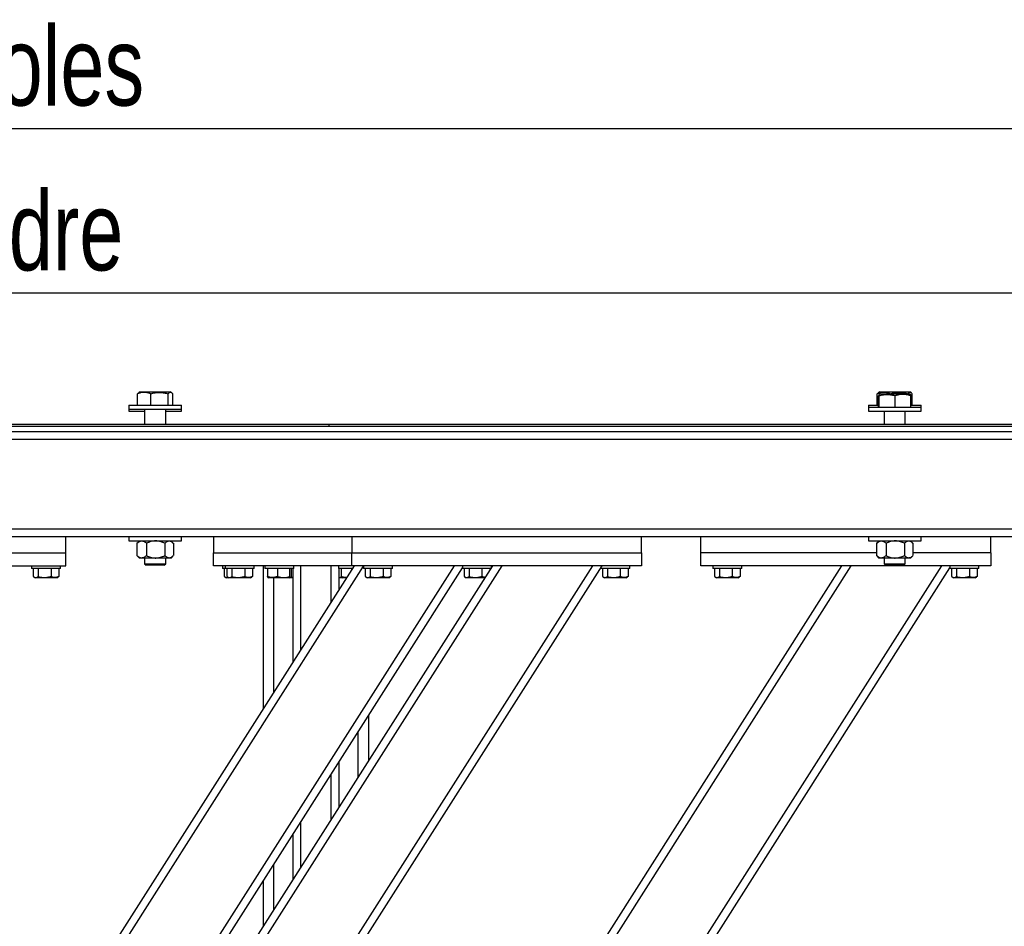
# Model space of a CAD drawing. Header units: millimetres. Extents: x 5 to 589, y 5 to 415.
# Tile 49 of 115: x 503 to 540, y 201 to 235. Entities that reach past the tile are written whole.
import ezdxf

# ---------------------------------------------------------------- set-up
doc = ezdxf.new("R2010")
doc.units = ezdxf.units.MM
doc.layers.add('COTES', color=1, linetype='Continuous')
doc.layers.add('TRAIT-FORT', color=4, linetype='Continuous', lineweight=25)
doc.styles.add('SLDTEXTSTYLE0', font='TXT', dxfattribs={"width": 0.75})
doc.dimstyles.new('SLDDIMSTYLE0', dxfattribs={"dimtxt": 3, "dimasz": 2, "dimexe": 0, "dimexo": 0.0625, "dimgap": 0.75, "dimtad": 1, "dimlfac": 20, "dimrnd": 1e-09, "dimzin": 12, "dimdsep": 46, "dimtxsty": 'SLDTEXTSTYLE0', "dimsah": 1, "dimcen": 0.09, "dimadec": 0, "dimazin": 3, "dimtfac": 1, "dimtofl": 0, "dimtmove": 0, "dimatfit": 3, "dimfxl": 1, "dimfrac": 2, "dimtolj": 1, "dimtzin": 12, "dimarcsym": 0})

# ---------------------------------------------------------------- blocks, each defined once
blk = doc.blocks.new('_D_15')
at = {"layer": 'COTES', "color": 1, "transparency": 16777216}
for p, q in [((426.683, 220.802), (426.683, 232.102)), ((573.183, 220.802), (573.183, 232.102)), ((426.683, 231.102), (573.183, 231.102))]:
    blk.add_line(p, q, dxfattribs=at)
for points in [[(426.683, 231.102), (428.683, 230.602), (428.683, 231.602)], [(573.183, 231.102), (571.183, 231.602), (571.183, 230.602)]]:
    blk.add_solid(points, dxfattribs=at)
at = {"layer": 'COTES', "color": 1, "transparency": 16777216, "char_height": 3, "attachment_point": 1, "style": 'SLDTEXTSTYLE0'}
for s, insert in [('Toles', (500.297, 234.969)), ('2930', (490.305, 234.969))]:
    blk.add_mtext(s, dxfattribs=dict(at, insert=insert))
blk = doc.blocks.new('_D_17')
at = {"layer": 'COTES', "color": 1, "transparency": 16777216}
for p, q in [((428.183, 220.302), (428.183, 225.847)), ((571.683, 220.302), (571.683, 225.847)), ((571.683, 224.847), (428.183, 224.847))]:
    blk.add_line(p, q, dxfattribs=at)
for points in [[(428.183, 224.847), (430.183, 224.347), (430.183, 225.347)], [(571.683, 224.847), (569.683, 225.347), (569.683, 224.347)]]:
    blk.add_solid(points, dxfattribs=at)
at = {"layer": 'COTES', "color": 1, "transparency": 16777216, "char_height": 3, "attachment_point": 1, "style": 'SLDTEXTSTYLE0'}
for s, insert in [('2870', (488.68, 228.714)), ('Cadre', (498.672, 228.714))]:
    blk.add_mtext(s, dxfattribs=dict(at, insert=insert))

msp = doc.modelspace()

# ---------------------------------------------------------------- linework, layer by layer
at = {"layer": 'TRAIT-FORT', "color": 4, "linetype": 'Continuous', "lineweight": 25}
for p, q in [((507.40809, 220.60158), (507.40809, 221.03067)), ((507.50516, 221.10158), (507.4559, 221.07313)), ((507.50516, 221.10158), (508.62743, 221.10158)), ((507.90369, 220.60158), (507.90369, 221.03067)), ((508.57076, 220.60158), (508.57076, 221.03067)), ((508.62743, 221.10158), (508.64516, 221.10158)), ((508.69443, 221.07313), (508.64516, 221.10158)), ((508.74223, 220.60158), (508.74223, 221.03067)), ((535.47289, 220.60158), (535.47289, 221.03067)), ((535.56995, 221.10158), (535.52069, 221.07313)), ((535.52955, 220.52658), (535.52955, 220.95567)), ((535.56995, 221.02658), (535.53944, 221.00896)), ((535.55093, 220.52658), (535.55093, 220.95567)), ((535.56995, 221.10158), (536.69222, 221.10158)), ((535.56995, 221.02658), (536.44005, 221.02658)), ((535.96849, 221.02658), (535.96849, 221.03067)), ((536.16133, 220.52658), (536.16133, 220.95567)), ((536.44005, 221.02658), (536.70995, 221.02658)), ((536.63555, 221.02658), (536.63555, 221.03067)), ((536.69222, 221.10158), (536.70995, 221.10158)), ((536.75922, 221.07313), (536.70995, 221.10158)), ((536.74047, 221.00896), (536.70995, 221.02658)), ((536.75035, 220.52658), (536.75035, 220.95567)), ((536.80702, 220.60158), (536.80702, 221.03067)), ((507.07516, 220.60158), (507.07516, 220.45158)), ((507.07516, 220.60158), (509.06325, 220.60158)), ((509.06325, 220.60158), (509.07516, 220.60158)), ((509.07516, 220.45158), (509.07516, 220.60158)), ((535.13995, 220.60158), (535.13995, 220.52658)), ((535.13995, 220.60158), (535.52955, 220.60158)), ((535.13995, 220.52658), (535.13995, 220.37658)), ((535.13995, 220.52658), (536.74515, 220.52658)), ((536.74515, 220.52658), (537.13995, 220.52658)), ((536.75035, 220.60158), (537.12804, 220.60158)), ((537.12804, 220.60158), (537.13995, 220.60158)), ((537.13995, 220.52658), (537.13995, 220.60158)), ((537.13995, 220.37658), (537.13995, 220.52658)), ((507.07516, 220.45158), (507.07516, 220.37658)), ((507.07516, 220.45158), (509.06325, 220.45158)), ((507.07516, 220.37658), (507.67516, 220.37658)), ((507.67516, 220.45158), (507.67516, 219.87658)), ((508.47516, 219.87658), (508.47516, 220.45158)), ((508.47516, 220.37658), (508.68036, 220.37658)), ((508.68036, 220.37658), (509.07516, 220.37658)), ((509.06325, 220.45158), (509.07516, 220.45158)), ((509.07516, 220.37658), (509.07516, 220.45158)), ((535.13995, 220.37658), (536.74515, 220.37658)), ((535.73995, 220.37658), (535.73995, 219.87658)), ((536.53995, 219.87658), (536.53995, 220.37658)), ((536.74515, 220.37658), (537.13995, 220.37658)), ((426.68252, 219.87658), (514.68252, 219.87658)), ((426.68252, 219.80158), (514.68252, 219.80158)), ((426.68252, 219.80158), (573.18252, 219.80158)), ((514.68302, 219.87658), (514.68252, 219.87658)), ((514.68252, 219.80158), (514.68252, 219.87658)), ((514.68302, 219.80158), (514.68302, 219.87658)), ((514.68302, 219.87658), (573.18252, 219.87658)), ((514.68302, 219.80158), (573.18252, 219.80158)), ((426.68252, 219.60158), (573.18252, 219.60158)), ((571.68252, 219.30158), (428.18252, 219.30158)), ((571.68252, 215.90158), (428.18252, 215.90158)), ((544.08252, 215.60158), (498.78252, 215.60158)), ((504.68252, 215.00158), (504.68252, 215.60158)), ((507.07516, 215.60158), (507.07516, 215.45158)), ((509.07516, 215.45158), (509.07516, 215.60158)), ((510.28252, 215.60158), (510.28252, 215.00158)), ((515.53252, 215.60158), (515.53252, 215.00158)), ((526.53252, 215.00158), (526.53252, 215.60158)), ((528.78252, 215.00158), (528.78252, 215.60158)), ((535.13995, 215.60158), (535.13995, 215.45158)), ((537.13995, 215.45158), (537.13995, 215.60158)), ((539.78252, 215.00158), (539.78252, 215.60158)), ((507.07516, 215.45158), (508.68036, 215.45158)), ((507.39414, 215.36974), (507.38267, 215.35876)), ((507.38267, 215.35876), (507.38267, 214.8944)), ((507.47516, 215.45158), (507.39373, 215.37015)), ((507.74743, 215.35876), (507.74743, 214.8944)), ((508.43992, 215.35876), (508.43992, 214.8944)), ((508.75659, 215.37015), (508.67516, 215.45158)), ((508.68036, 215.45158), (509.07516, 215.45158)), ((508.76765, 215.35876), (508.76765, 214.8944)), ((535.13995, 215.45158), (536.74515, 215.45158)), ((535.45893, 215.36974), (535.44746, 215.35876)), ((535.44746, 215.35876), (535.44746, 214.8944)), ((535.53995, 215.45158), (535.45853, 215.37015)), ((535.81222, 215.35876), (535.81222, 214.8944)), ((536.50471, 215.35876), (536.50471, 214.8944)), ((536.82138, 215.37015), (536.73995, 215.45158)), ((536.74515, 215.45158), (537.13995, 215.45158)), ((536.83244, 215.35876), (536.83244, 214.8944)), ((498.78252, 215.00158), (504.68252, 215.00158)), ((504.68252, 214.50158), (504.68252, 215.00158)), ((507.38267, 214.8944), (507.39414, 214.88325)), ((507.39382, 214.88292), (507.47516, 214.80158)), ((508.67516, 214.80158), (508.75651, 214.88292)), ((510.28252, 214.50158), (510.28252, 215.00158)), ((510.28252, 215.00158), (515.53252, 215.00158)), ((515.53252, 214.50158), (515.53252, 215.00158)), ((515.53252, 215.00158), (526.53252, 215.00158)), ((526.53252, 215.00158), (526.53252, 214.50158)), ((528.78252, 214.50158), (528.78252, 215.00158)), ((535.44746, 215.00158), (528.78252, 215.00158)), ((535.44746, 214.8944), (535.45894, 214.88325)), ((535.45861, 214.88292), (535.53995, 214.80158)), ((536.73995, 214.80158), (536.8213, 214.88292)), ((539.78252, 215.00158), (536.83244, 215.00158)), ((539.78252, 215.00158), (539.78252, 214.50158)), ((498.78252, 214.50158), (504.68252, 214.50158)), ((502.93252, 194.54221), (515.63394, 214.50158)), ((502.93252, 193.98342), (515.98252, 214.49056)), ((503.38252, 214.50158), (503.38252, 214.40158)), ((504.03252, 188.02078), (520.88394, 214.50158)), ((504.03252, 187.46199), (521.23953, 214.50158)), ((504.03252, 182.06037), (524.67693, 214.50158)), ((504.06434, 181.55158), (525.03252, 214.50158)), ((504.14593, 190.48857), (519.42693, 214.50158)), ((504.48252, 214.40158), (504.48252, 214.50158)), ((507.56505, 214.80158), (507.47516, 214.80158)), ((508.09367, 214.80158), (507.56505, 214.80158)), ((507.67516, 214.80158), (507.67516, 214.58158)), ((507.67516, 214.58158), (507.73016, 214.52658)), ((507.67516, 214.58158), (508.28575, 214.58158)), ((508.2568, 214.52658), (507.73016, 214.52658)), ((508.60378, 214.80158), (508.09367, 214.80158)), ((508.42016, 214.52658), (508.2568, 214.52658)), ((508.28575, 214.58158), (508.47516, 214.58158)), ((508.42016, 214.52658), (508.47516, 214.58158)), ((508.47516, 214.58158), (508.47516, 214.80158)), ((508.67516, 214.80158), (508.60378, 214.80158)), ((515.53252, 214.50158), (510.28252, 214.50158)), ((510.63252, 214.50158), (510.63252, 214.40158)), ((510.73252, 214.50158), (510.73252, 214.40158)), ((511.83252, 214.40158), (511.83252, 214.50158)), ((512.18252, 209.07792), (512.18252, 214.50158)), ((512.23252, 214.50158), (512.23252, 214.40158)), ((513.33252, 214.40158), (513.33252, 214.50158)), ((513.60752, 211.31721), (513.60752, 214.50158)), ((514.75752, 213.12435), (514.75752, 214.50158)), ((515.03252, 214.50158), (515.03252, 214.40158)), ((526.53252, 214.50158), (515.53252, 214.50158)), ((515.98252, 214.50158), (515.98252, 214.40158)), ((517.08252, 214.40158), (517.08252, 214.50158)), ((517.28252, 188.02078), (534.13394, 214.50158)), ((517.28252, 187.46199), (534.48953, 214.50158)), ((517.28252, 182.06037), (537.92693, 214.50158)), ((519.73252, 214.50158), (519.73252, 214.40158)), ((520.83252, 214.42078), (520.83252, 214.50158)), ((526.08252, 214.40158), (526.08252, 214.50158)), ((539.78252, 214.50158), (528.78252, 214.50158)), ((529.23252, 214.50158), (529.23252, 214.40158)), ((530.33252, 214.40158), (530.33252, 214.50158)), ((535.62984, 214.80158), (535.53995, 214.80158)), ((536.15846, 214.80158), (535.62984, 214.80158)), ((535.73995, 214.80158), (535.73995, 214.58158)), ((535.73995, 214.58158), (535.79495, 214.52658)), ((535.73995, 214.58158), (536.35055, 214.58158)), ((536.32159, 214.52658), (535.79495, 214.52658)), ((536.66858, 214.80158), (536.15846, 214.80158)), ((536.48495, 214.52658), (536.32159, 214.52658)), ((536.35055, 214.58158), (536.53995, 214.58158)), ((536.48495, 214.52658), (536.53995, 214.58158)), ((536.53995, 214.58158), (536.53995, 214.80158)), ((536.73995, 214.80158), (536.66858, 214.80158)), ((538.23252, 214.50158), (538.23252, 214.40158)), ((539.33252, 214.40158), (539.33252, 214.50158)), ((504.1432, 214.40158), (503.38252, 214.40158)), ((503.44553, 214.40158), (503.44553, 214.10181)), ((503.63654, 214.40158), (503.63654, 214.10181)), ((504.12354, 214.40158), (504.12354, 214.10181)), ((504.48252, 214.40158), (504.1432, 214.40158)), ((504.41952, 214.40158), (504.41952, 214.10181)), ((504.46636, 190.43332), (519.73252, 214.42301)), ((510.73252, 214.40158), (510.63252, 214.40158)), ((510.69553, 214.40158), (510.69553, 214.10181)), ((511.4932, 214.40158), (510.73252, 214.40158)), ((510.79553, 214.40158), (510.79553, 214.10181)), ((510.98654, 214.40158), (510.98654, 214.10181)), ((511.47354, 214.40158), (511.47354, 214.10181)), ((511.83252, 214.40158), (511.4932, 214.40158)), ((511.76952, 214.40158), (511.76952, 214.10181)), ((512.27447, 214.40158), (512.23252, 214.40158)), ((513.33252, 214.40158), (512.27447, 214.40158)), ((512.33048, 214.40158), (512.33048, 214.10181)), ((512.72192, 214.40158), (512.72192, 214.10181)), ((513.17397, 214.40158), (513.17397, 214.10181)), ((513.23457, 214.40158), (513.23457, 214.10181)), ((513.30752, 210.84578), (513.30752, 214.40158)), ((515.07447, 214.40158), (515.03252, 214.40158)), ((515.05752, 213.59578), (515.05752, 214.40158)), ((515.5703, 214.40158), (515.07447, 214.40158)), ((515.13048, 214.40158), (515.13048, 214.10181)), ((515.52192, 214.40158), (515.52192, 214.32554)), ((516.7432, 214.40158), (515.98252, 214.40158)), ((516.04553, 214.40158), (516.04553, 214.10181)), ((516.23654, 214.40158), (516.23654, 214.10181)), ((516.72354, 214.40158), (516.72354, 214.10181)), ((517.08252, 214.40158), (516.7432, 214.40158)), ((517.01952, 214.40158), (517.01952, 214.10181)), ((517.31434, 181.55158), (538.23252, 214.42301)), ((520.4932, 214.40158), (519.73252, 214.40158)), ((519.79553, 214.40158), (519.79553, 214.10181)), ((519.98654, 214.40158), (519.98654, 214.10181)), ((520.47354, 214.40158), (520.47354, 214.10181)), ((520.8203, 214.40158), (520.4932, 214.40158)), ((520.76952, 214.40158), (520.76952, 214.32177)), ((524.98252, 214.42301), (524.98252, 214.40158)), ((525.7432, 214.40158), (524.98252, 214.40158)), ((525.04553, 214.40158), (525.04553, 214.10181)), ((525.23654, 214.40158), (525.23654, 214.10181)), ((525.72354, 214.40158), (525.72354, 214.10181)), ((526.08252, 214.40158), (525.7432, 214.40158)), ((526.01952, 214.40158), (526.01952, 214.10181)), ((529.9932, 214.40158), (529.23252, 214.40158)), ((529.29553, 214.40158), (529.29553, 214.10181)), ((529.48654, 214.40158), (529.48654, 214.10181)), ((529.97354, 214.40158), (529.97354, 214.10181)), ((530.33252, 214.40158), (529.9932, 214.40158)), ((530.26952, 214.40158), (530.26952, 214.10181)), ((538.9932, 214.40158), (538.23252, 214.40158)), ((538.29553, 214.40158), (538.29553, 214.10181)), ((538.48654, 214.40158), (538.48654, 214.10181)), ((538.97354, 214.40158), (538.97354, 214.10181)), ((539.33252, 214.40158), (538.9932, 214.40158)), ((539.26952, 214.40158), (539.26952, 214.10181)), ((503.4702, 214.0854), (503.52877, 214.05158)), ((503.88266, 214.05158), (503.52877, 214.05158)), ((504.33627, 214.05158), (503.88266, 214.05158)), ((504.33627, 214.05158), (504.39485, 214.0854)), ((504.41952, 214.10181), (504.39391, 214.08703)), ((510.7202, 214.0854), (510.77877, 214.05158)), ((510.87877, 214.05158), (510.77877, 214.05158)), ((510.8202, 214.0854), (510.87877, 214.05158)), ((511.23266, 214.05158), (510.87877, 214.05158)), ((511.68627, 214.05158), (511.23266, 214.05158)), ((511.68627, 214.05158), (511.74485, 214.0854)), ((511.76952, 214.10181), (511.74391, 214.08703)), ((512.35425, 214.06574), (512.37877, 214.05158)), ((513.18627, 214.05158), (512.37877, 214.05158)), ((512.58252, 209.70649), (512.58252, 214.05158)), ((513.18627, 214.05158), (513.2108, 214.06574)), ((513.30752, 214.05158), (513.18627, 214.05158)), ((513.21324, 214.06961), (513.30752, 214.08574)), ((515.17877, 214.05158), (515.05752, 214.05158)), ((515.15425, 214.06574), (515.17877, 214.05158)), ((515.34758, 214.05158), (515.17877, 214.05158)), ((516.0702, 214.0854), (516.12877, 214.05158)), ((516.48266, 214.05158), (516.12877, 214.05158)), ((516.93627, 214.05158), (516.48266, 214.05158)), ((516.93627, 214.05158), (516.99485, 214.0854)), ((517.01952, 214.10181), (516.99391, 214.08703)), ((519.8202, 214.0854), (519.87877, 214.05158)), ((520.23266, 214.05158), (519.87877, 214.05158)), ((520.59758, 214.05158), (520.23266, 214.05158)), ((525.0702, 214.0854), (525.12877, 214.05158)), ((525.48266, 214.05158), (525.12877, 214.05158)), ((525.93627, 214.05158), (525.48266, 214.05158)), ((525.93627, 214.05158), (525.99485, 214.0854)), ((526.01952, 214.10181), (525.99391, 214.08703)), ((529.3202, 214.0854), (529.37877, 214.05158)), ((529.73266, 214.05158), (529.37877, 214.05158)), ((530.18627, 214.05158), (529.73266, 214.05158)), ((530.18627, 214.05158), (530.24485, 214.0854)), ((530.26952, 214.10181), (530.24391, 214.08703)), ((538.3202, 214.0854), (538.37877, 214.05158)), ((538.73266, 214.05158), (538.37877, 214.05158)), ((539.18627, 214.05158), (538.73266, 214.05158)), ((539.18627, 214.05158), (539.24485, 214.0854)), ((539.26952, 214.10181), (539.24391, 214.08703)), ((516.18252, 207.11364), (516.18252, 208.84443)), ((515.78252, 206.48507), (515.78252, 208.21586)), ((515.05752, 205.34578), (515.05752, 207.07658)), ((514.75752, 204.87435), (514.75752, 206.60515)), ((513.60752, 203.06721), (513.60752, 204.79801)), ((513.30752, 202.59578), (513.30752, 204.32658)), ((512.58252, 201.45649), (512.58252, 203.18729)), ((512.18252, 200.82792), (512.18252, 202.55872))]:
    msp.add_line(p, q, dxfattribs=at)
for points, knots in [([(507.90369, 221.03067), (507.86068, 221.04615), (507.77372, 221.07744), (507.64487, 221.08889), (507.5217, 221.07208), (507.44619, 221.04456), (507.40809, 221.03067)], [0, 0, 0, 0, 0.26460747, 0.534953, 0.76534584, 1, 1, 1, 1]), ([(507.45628, 221.07046), (507.44592, 221.06459), (507.42964, 221.05535), (507.41384, 221.03725), (507.40809, 221.03067)], [0, 0, 0, 0, 0.636247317, 1, 1, 1, 1]), ([(507.90369, 221.03067), (507.93245, 221.03881), (507.99008, 221.05513), (508.07872, 221.07264), (508.16919, 221.08331), (508.25627, 221.08532), (508.33883, 221.07995), (508.41659, 221.06881), (508.49411, 221.05252), (508.54518, 221.03796), (508.57076, 221.03067)], [0, 0, 0, 0, 0.13202976, 0.26457402, 0.39927843, 0.53500867, 0.64989194, 0.76540603, 0.88250798, 1, 1, 1, 1]), ([(508.74223, 221.03067), (508.73145, 221.04223), (508.70979, 221.06545), (508.67301, 221.08592), (508.63195, 221.08455), (508.59674, 221.05958), (508.57652, 221.03707), (508.57076, 221.03067)], [0, 0, 0, 0, 0.19218444, 0.38622895, 0.63824284, 0.89706663, 1, 1, 1, 1]), ([(535.96849, 221.03067), (535.92547, 221.04615), (535.83851, 221.07744), (535.70966, 221.08889), (535.5865, 221.07208), (535.51099, 221.04456), (535.47289, 221.03067)], [0, 0, 0, 0, 0.26460747, 0.534953, 0.76534584, 1, 1, 1, 1]), ([(535.52107, 221.07046), (535.51071, 221.06459), (535.49444, 221.05535), (535.47863, 221.03725), (535.47289, 221.03067)], [0, 0, 0, 0, 0.636247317, 1, 1, 1, 1]), ([(535.55093, 220.95567), (535.54907, 220.97115), (535.54532, 221.00244), (535.53976, 221.01389), (535.53445, 220.99708), (535.5312, 220.96956), (535.52955, 220.95567)], [0, 0, 0, 0, 0.26460747, 0.534953, 0.76534584, 1, 1, 1, 1]), ([(535.55093, 220.95567), (535.57724, 220.96381), (535.62998, 220.98013), (535.71108, 220.99764), (535.79387, 221.00831), (535.87356, 221.01032), (535.9491, 221.00495), (536.02025, 220.99381), (536.09118, 220.97752), (536.13792, 220.96296), (536.16133, 220.95567)], [0, 0, 0, 0, 0.13202976, 0.26457402, 0.39927843, 0.53500867, 0.64989194, 0.76540603, 0.88250798, 1, 1, 1, 1]), ([(535.96849, 221.03067), (535.99725, 221.03881), (536.05488, 221.05513), (536.14351, 221.07264), (536.23399, 221.08331), (536.32107, 221.08532), (536.40363, 221.07995), (536.48138, 221.06881), (536.5589, 221.05252), (536.60997, 221.03796), (536.63555, 221.03067)], [0, 0, 0, 0, 0.13202976, 0.26457402, 0.39927843, 0.53500867, 0.64989194, 0.76540603, 0.88250798, 1, 1, 1, 1]), ([(536.75035, 220.95567), (536.73192, 220.96167), (536.69501, 220.9737), (536.63872, 220.98823), (536.58166, 220.99955), (536.51829, 221.00763), (536.44863, 221.01049), (536.37266, 221.00594), (536.29647, 220.99382), (536.22581, 220.9766), (536.1811, 220.96208), (536.16133, 220.95567)], [0, 0, 0, 0, 0.09597591, 0.19213026, 0.28898369, 0.38615496, 0.51175797, 0.63826211, 0.76733117, 0.89712084, 1, 1, 1, 1]), ([(536.80702, 221.03067), (536.79624, 221.04223), (536.77458, 221.06545), (536.73781, 221.08592), (536.69675, 221.08455), (536.66153, 221.05958), (536.64131, 221.03707), (536.63555, 221.03067)], [0, 0, 0, 0, 0.19218444, 0.38622895, 0.63824284, 0.89706663, 1, 1, 1, 1]), ([(536.74024, 221.00856), (536.7403, 221.0087), (536.74203, 221.01256), (536.74546, 220.9951), (536.74871, 220.96889), (536.75035, 220.95567)], [0, 0, 0, 0, 0.01831793, 0.50466128, 1, 1, 1, 1]), ([(507.38267, 215.35876), (507.39612, 215.37092), (507.42978, 215.40136), (507.48727, 215.43754), (507.53573, 215.45105), (507.56191, 215.45152), (507.56505, 215.45158)], [0, 0, 0, 0, 0.23468943, 0.58731271, 0.9505954, 1, 1, 1, 1]), ([(507.56505, 215.45158), (507.57485, 215.45107), (507.59455, 215.45006), (507.6241, 215.44195), (507.65355, 215.42927), (507.68414, 215.4111), (507.71559, 215.38787), (507.7368, 215.36847), (507.74743, 215.35876)], [0, 0, 0, 0, 0.154351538, 0.309998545, 0.469233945, 0.629468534, 0.814328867, 1, 1, 1, 1]), ([(508.09367, 215.45158), (508.06356, 215.45025), (508.00272, 215.44758), (507.91416, 215.42689), (507.82852, 215.39736), (507.77454, 215.37166), (507.74743, 215.35876)], [0, 0, 0, 0, 0.24957685, 0.50436193, 0.75104582, 1, 1, 1, 1]), ([(508.43992, 215.35876), (508.41647, 215.36998), (508.36945, 215.39248), (508.29532, 215.41988), (508.21783, 215.44043), (508.14983, 215.45035), (508.10818, 215.45126), (508.09367, 215.45158)], [0, 0, 0, 0, 0.215517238, 0.432226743, 0.654458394, 0.879689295, 1, 1, 1, 1]), ([(508.43992, 215.35876), (508.45101, 215.36998), (508.47326, 215.39248), (508.50835, 215.41988), (508.54502, 215.44043), (508.5772, 215.45035), (508.59692, 215.45126), (508.60378, 215.45158)], [0, 0, 0, 0, 0.21551724, 0.43222674, 0.65445839, 0.87968929, 1, 1, 1, 1]), ([(508.60378, 215.45158), (508.61803, 215.45026), (508.64683, 215.4476), (508.68873, 215.42681), (508.72535, 215.40051), (508.74713, 215.37877), (508.75618, 215.36974)], [0, 0, 0, 0, 0.26940115, 0.54442422, 0.81070262, 1, 1, 1, 1]), ([(535.44746, 215.35876), (535.46092, 215.37092), (535.49458, 215.40136), (535.55207, 215.43754), (535.60052, 215.45105), (535.62671, 215.45152), (535.62984, 215.45158)], [0, 0, 0, 0, 0.23468943, 0.58731271, 0.9505954, 1, 1, 1, 1]), ([(535.62984, 215.45158), (535.63965, 215.45107), (535.65934, 215.45006), (535.68889, 215.44195), (535.71834, 215.42927), (535.74894, 215.4111), (535.78038, 215.38787), (535.80159, 215.36847), (535.81222, 215.35876)], [0, 0, 0, 0, 0.154351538, 0.309998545, 0.469233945, 0.629468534, 0.814328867, 1, 1, 1, 1]), ([(536.15846, 215.45158), (536.12836, 215.45025), (536.06751, 215.44758), (535.97895, 215.42689), (535.89332, 215.39736), (535.83933, 215.37166), (535.81222, 215.35876)], [0, 0, 0, 0, 0.24957685, 0.50436193, 0.75104582, 1, 1, 1, 1]), ([(536.50471, 215.35876), (536.48126, 215.36998), (536.43425, 215.39248), (536.36011, 215.41988), (536.28262, 215.44043), (536.21463, 215.45035), (536.17297, 215.45126), (536.15846, 215.45158)], [0, 0, 0, 0, 0.215517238, 0.432226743, 0.654458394, 0.879689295, 1, 1, 1, 1]), ([(536.50471, 215.35876), (536.5158, 215.36998), (536.53806, 215.39248), (536.57314, 215.41988), (536.60982, 215.44043), (536.642, 215.45035), (536.66171, 215.45126), (536.66858, 215.45158)], [0, 0, 0, 0, 0.21551724, 0.43222674, 0.65445839, 0.87968929, 1, 1, 1, 1]), ([(536.66858, 215.45158), (536.68283, 215.45026), (536.71163, 215.4476), (536.75352, 215.42681), (536.79014, 215.40051), (536.81192, 215.37877), (536.82097, 215.36974)], [0, 0, 0, 0, 0.26940115, 0.54442422, 0.81070262, 1, 1, 1, 1]), ([(507.56505, 214.80158), (507.56191, 214.80163), (507.53647, 214.80209), (507.48801, 214.81525), (507.43045, 214.85119), (507.39612, 214.88224), (507.38267, 214.8944)], [0, 0, 0, 0, 0.04940377, 0.40100021, 0.76531448, 1, 1, 1, 1]), ([(507.74743, 214.8944), (507.73684, 214.88472), (507.71564, 214.86532), (507.68451, 214.84232), (507.65443, 214.82438), (507.62537, 214.81166), (507.59549, 214.8032), (507.57522, 214.80212), (507.56505, 214.80158)], [0, 0, 0, 0, 0.18491158, 0.37053221, 0.5253481, 0.68099717, 0.8398193, 1, 1, 1, 1]), ([(507.74743, 214.8944), (507.77087, 214.88318), (507.81789, 214.86067), (507.89202, 214.83327), (507.96952, 214.81272), (508.03751, 214.80281), (508.07917, 214.8019), (508.09367, 214.80158)], [0, 0, 0, 0, 0.21551724, 0.43222674, 0.65445839, 0.87968929, 1, 1, 1, 1]), ([(508.09367, 214.80158), (508.12378, 214.8029), (508.18462, 214.80558), (508.27319, 214.82626), (508.35882, 214.8558), (508.4128, 214.88149), (508.43992, 214.8944)], [0, 0, 0, 0, 0.24957685, 0.50436193, 0.75104582, 1, 1, 1, 1]), ([(508.60378, 214.80158), (508.58953, 214.8029), (508.56074, 214.80558), (508.51882, 214.82626), (508.4783, 214.8558), (508.45275, 214.88149), (508.43992, 214.8944)], [0, 0, 0, 0, 0.24957685, 0.50436193, 0.75104582, 1, 1, 1, 1]), ([(508.75618, 214.88325), (508.74887, 214.87592), (508.73039, 214.85737), (508.69921, 214.83334), (508.66255, 214.8127), (508.63036, 214.80281), (508.61065, 214.8019), (508.60378, 214.80158)], [0, 0, 0, 0, 0.15303243, 0.38700305, 0.62693567, 0.87010643, 1, 1, 1, 1]), ([(535.62984, 214.80158), (535.62671, 214.80163), (535.60126, 214.80209), (535.55281, 214.81525), (535.49525, 214.85119), (535.46091, 214.88224), (535.44746, 214.8944)], [0, 0, 0, 0, 0.04940377, 0.40100021, 0.76531448, 1, 1, 1, 1]), ([(535.81222, 214.8944), (535.80164, 214.88472), (535.78043, 214.86532), (535.7493, 214.84232), (535.71922, 214.82438), (535.69016, 214.81166), (535.66028, 214.8032), (535.64002, 214.80212), (535.62984, 214.80158)], [0, 0, 0, 0, 0.18491158, 0.37053221, 0.5253481, 0.68099717, 0.8398193, 1, 1, 1, 1]), ([(535.81222, 214.8944), (535.83566, 214.88318), (535.88268, 214.86067), (535.95681, 214.83327), (536.03431, 214.81272), (536.1023, 214.80281), (536.14396, 214.8019), (536.15846, 214.80158)], [0, 0, 0, 0, 0.21551724, 0.43222674, 0.65445839, 0.87968929, 1, 1, 1, 1]), ([(536.15846, 214.80158), (536.18857, 214.8029), (536.24942, 214.80558), (536.33798, 214.82626), (536.42361, 214.8558), (536.47759, 214.88149), (536.50471, 214.8944)], [0, 0, 0, 0, 0.24957685, 0.50436193, 0.75104582, 1, 1, 1, 1]), ([(536.66858, 214.80158), (536.65433, 214.8029), (536.62553, 214.80558), (536.58362, 214.82626), (536.54309, 214.8558), (536.51754, 214.88149), (536.50471, 214.8944)], [0, 0, 0, 0, 0.24957685, 0.50436193, 0.75104582, 1, 1, 1, 1]), ([(536.82097, 214.88325), (536.81366, 214.87592), (536.79519, 214.85737), (536.764, 214.83334), (536.72734, 214.8127), (536.69516, 214.80281), (536.67544, 214.8019), (536.66858, 214.80158)], [0, 0, 0, 0, 0.15303243, 0.38700305, 0.62693567, 0.87010643, 1, 1, 1, 1]), ([(503.44553, 214.10181), (503.46211, 214.09084), (503.49563, 214.06868), (503.54529, 214.06057), (503.59276, 214.07247), (503.62186, 214.09197), (503.63654, 214.10181)], [0, 0, 0, 0, 0.26460494, 0.53494775, 0.76534313, 1, 1, 1, 1]), ([(503.63654, 214.10181), (503.6985, 214.08662), (503.80098, 214.0615), (503.94961, 214.06383), (504.0496, 214.08127), (504.10712, 214.09725), (504.12354, 214.10181)], [0, 0, 0, 0, 0.38554949, 0.63764185, 0.89654625, 1, 1, 1, 1]), ([(504.41952, 214.10181), (504.39383, 214.09084), (504.34189, 214.06868), (504.26494, 214.06057), (504.19138, 214.07247), (504.14629, 214.09197), (504.12354, 214.10181)], [0, 0, 0, 0, 0.26460494, 0.53494775, 0.76534313, 1, 1, 1, 1]), ([(510.69553, 214.10181), (510.7121, 214.09101), (510.7456, 214.06917), (510.79007, 214.05978), (510.81697, 214.06831), (510.82651, 214.07134)], [0, 0, 0, 0, 0.38702945, 0.78245152, 1, 1, 1, 1]), ([(510.79553, 214.10181), (510.81211, 214.09084), (510.84563, 214.06868), (510.89529, 214.06057), (510.94276, 214.07247), (510.97186, 214.09197), (510.98654, 214.10181)], [0, 0, 0, 0, 0.26460494, 0.53494775, 0.76534313, 1, 1, 1, 1]), ([(510.98654, 214.10181), (511.0485, 214.08662), (511.15098, 214.0615), (511.29961, 214.06383), (511.3996, 214.08127), (511.45712, 214.09725), (511.47354, 214.10181)], [0, 0, 0, 0, 0.38554949, 0.63764185, 0.89654625, 1, 1, 1, 1]), ([(511.76952, 214.10181), (511.74383, 214.09084), (511.69189, 214.06868), (511.61494, 214.06057), (511.54138, 214.07247), (511.49629, 214.09197), (511.47354, 214.10181)], [0, 0, 0, 0, 0.26460494, 0.53494775, 0.76534313, 1, 1, 1, 1]), ([(512.3543, 214.06689), (512.35364, 214.06689), (512.34767, 214.06686), (512.33968, 214.08173), (512.33252, 214.09735), (512.33048, 214.10181)], [0, 0, 0, 0, 0.08223706, 0.73797741, 1, 1, 1, 1]), ([(512.72192, 214.10181), (512.68795, 214.09084), (512.61926, 214.06868), (512.51749, 214.06057), (512.42021, 214.07247), (512.36057, 214.09197), (512.33048, 214.10181)], [0, 0, 0, 0, 0.26460494, 0.53494775, 0.76534313, 1, 1, 1, 1]), ([(512.72192, 214.10181), (512.76115, 214.09084), (512.84047, 214.06868), (512.958, 214.06057), (513.07034, 214.07247), (513.13922, 214.09197), (513.17397, 214.10181)], [0, 0, 0, 0, 0.26460494, 0.53494775, 0.76534313, 1, 1, 1, 1]), ([(513.23457, 214.10181), (513.22686, 214.08662), (513.21411, 214.0615), (513.19561, 214.06383), (513.18317, 214.08127), (513.17601, 214.09725), (513.17397, 214.10181)], [0, 0, 0, 0, 0.38554949, 0.63764185, 0.89654625, 1, 1, 1, 1]), ([(515.05752, 214.06911), (515.06288, 214.068), (515.09577, 214.06116), (515.12955, 214.06418), (515.15783, 214.0667)], [0, 0, 0, 0, 0.16274976, 1, 1, 1, 1]), ([(515.1543, 214.06689), (515.15364, 214.06689), (515.14767, 214.06686), (515.13968, 214.08173), (515.13252, 214.09735), (515.13048, 214.10181)], [0, 0, 0, 0, 0.08223706, 0.73797741, 1, 1, 1, 1]), ([(515.35793, 214.06784), (515.34272, 214.06612), (515.2971, 214.06094), (515.22017, 214.07316), (515.16056, 214.0922), (515.13048, 214.10181)], [0, 0, 0, 0, 0.198546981, 0.595601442, 1, 1, 1, 1]), ([(516.04553, 214.10181), (516.06211, 214.09084), (516.09563, 214.06868), (516.14529, 214.06057), (516.19276, 214.07247), (516.22186, 214.09197), (516.23654, 214.10181)], [0, 0, 0, 0, 0.26460494, 0.53494775, 0.76534313, 1, 1, 1, 1]), ([(516.23654, 214.10181), (516.2985, 214.08662), (516.40098, 214.0615), (516.54961, 214.06383), (516.6496, 214.08127), (516.70712, 214.09725), (516.72354, 214.10181)], [0, 0, 0, 0, 0.38554949, 0.63764185, 0.89654625, 1, 1, 1, 1]), ([(517.01952, 214.10181), (516.99383, 214.09084), (516.94189, 214.06868), (516.86494, 214.06057), (516.79138, 214.07247), (516.74629, 214.09197), (516.72354, 214.10181)], [0, 0, 0, 0, 0.26460494, 0.53494775, 0.76534313, 1, 1, 1, 1]), ([(519.79553, 214.10181), (519.81211, 214.09084), (519.84563, 214.06868), (519.89529, 214.06057), (519.94276, 214.07247), (519.97186, 214.09197), (519.98654, 214.10181)], [0, 0, 0, 0, 0.26460494, 0.53494775, 0.76534313, 1, 1, 1, 1]), ([(519.98654, 214.10181), (520.0485, 214.08662), (520.15098, 214.0615), (520.29961, 214.06383), (520.3996, 214.08127), (520.45712, 214.09725), (520.47354, 214.10181)], [0, 0, 0, 0, 0.38554949, 0.63764185, 0.89654625, 1, 1, 1, 1]), ([(520.60603, 214.06487), (520.58464, 214.06727), (520.53975, 214.07232), (520.49628, 214.09168), (520.47354, 214.10181)], [0, 0, 0, 0, 0.4767123, 1, 1, 1, 1]), ([(525.04553, 214.10181), (525.06211, 214.09084), (525.09563, 214.06868), (525.14529, 214.06057), (525.19276, 214.07247), (525.22186, 214.09197), (525.23654, 214.10181)], [0, 0, 0, 0, 0.26460494, 0.53494775, 0.76534313, 1, 1, 1, 1]), ([(525.23654, 214.10181), (525.2985, 214.08662), (525.40098, 214.0615), (525.54961, 214.06383), (525.6496, 214.08127), (525.70712, 214.09725), (525.72354, 214.10181)], [0, 0, 0, 0, 0.38554949, 0.63764185, 0.89654625, 1, 1, 1, 1]), ([(526.01952, 214.10181), (525.99383, 214.09084), (525.94189, 214.06868), (525.86494, 214.06057), (525.79138, 214.07247), (525.74629, 214.09197), (525.72354, 214.10181)], [0, 0, 0, 0, 0.26460494, 0.53494775, 0.76534313, 1, 1, 1, 1]), ([(529.29553, 214.10181), (529.31211, 214.09084), (529.34563, 214.06868), (529.39529, 214.06057), (529.44276, 214.07247), (529.47186, 214.09197), (529.48654, 214.10181)], [0, 0, 0, 0, 0.26460494, 0.53494775, 0.76534313, 1, 1, 1, 1]), ([(529.48654, 214.10181), (529.5485, 214.08662), (529.65098, 214.0615), (529.79961, 214.06383), (529.8996, 214.08127), (529.95712, 214.09725), (529.97354, 214.10181)], [0, 0, 0, 0, 0.38554949, 0.63764185, 0.89654625, 1, 1, 1, 1]), ([(530.26952, 214.10181), (530.24383, 214.09084), (530.19189, 214.06868), (530.11494, 214.06057), (530.04138, 214.07247), (529.99629, 214.09197), (529.97354, 214.10181)], [0, 0, 0, 0, 0.26460494, 0.53494775, 0.76534313, 1, 1, 1, 1]), ([(538.29553, 214.10181), (538.31211, 214.09084), (538.34563, 214.06868), (538.39529, 214.06057), (538.44276, 214.07247), (538.47186, 214.09197), (538.48654, 214.10181)], [0, 0, 0, 0, 0.26460494, 0.53494775, 0.76534313, 1, 1, 1, 1]), ([(538.48654, 214.10181), (538.5485, 214.08662), (538.65098, 214.0615), (538.79961, 214.06383), (538.8996, 214.08127), (538.95712, 214.09725), (538.97354, 214.10181)], [0, 0, 0, 0, 0.38554949, 0.63764185, 0.89654625, 1, 1, 1, 1]), ([(539.26952, 214.10181), (539.24383, 214.09084), (539.19189, 214.06868), (539.11494, 214.06057), (539.04138, 214.07247), (538.99629, 214.09197), (538.97354, 214.10181)], [0, 0, 0, 0, 0.26460494, 0.53494775, 0.76534313, 1, 1, 1, 1])]:
    msp.add_open_spline(points, degree=3, knots=knots, dxfattribs=at)

# ---------------------------------------------------------------- dimensions: what is measured, and where the dimension line sits
at = {"layer": 'COTES', "color": 1}
for base, p1, p2, text, picture, middle in [((573.18252, 231.10158), (426.68252, 219.80158), (573.18252, 219.80158), '<> Toles', '_D_15', (499.93252, 231.10158)), ((428.18252, 224.84692), (571.68252, 219.30158), (428.18252, 219.30158), '<> Cadre', '_D_17', (499.93252, 224.84692))]:
    dim = msp.add_linear_dim(base=base, p1=p1, p2=p2, angle=0, text=text, dimstyle='SLDDIMSTYLE0', dxfattribs=at)
    dim.commit()
    dim.dimension.update_dxf_attribs({"geometry": picture, "text_midpoint": middle, "dimtype": 160})

doc.saveas('drawing.dxf')
